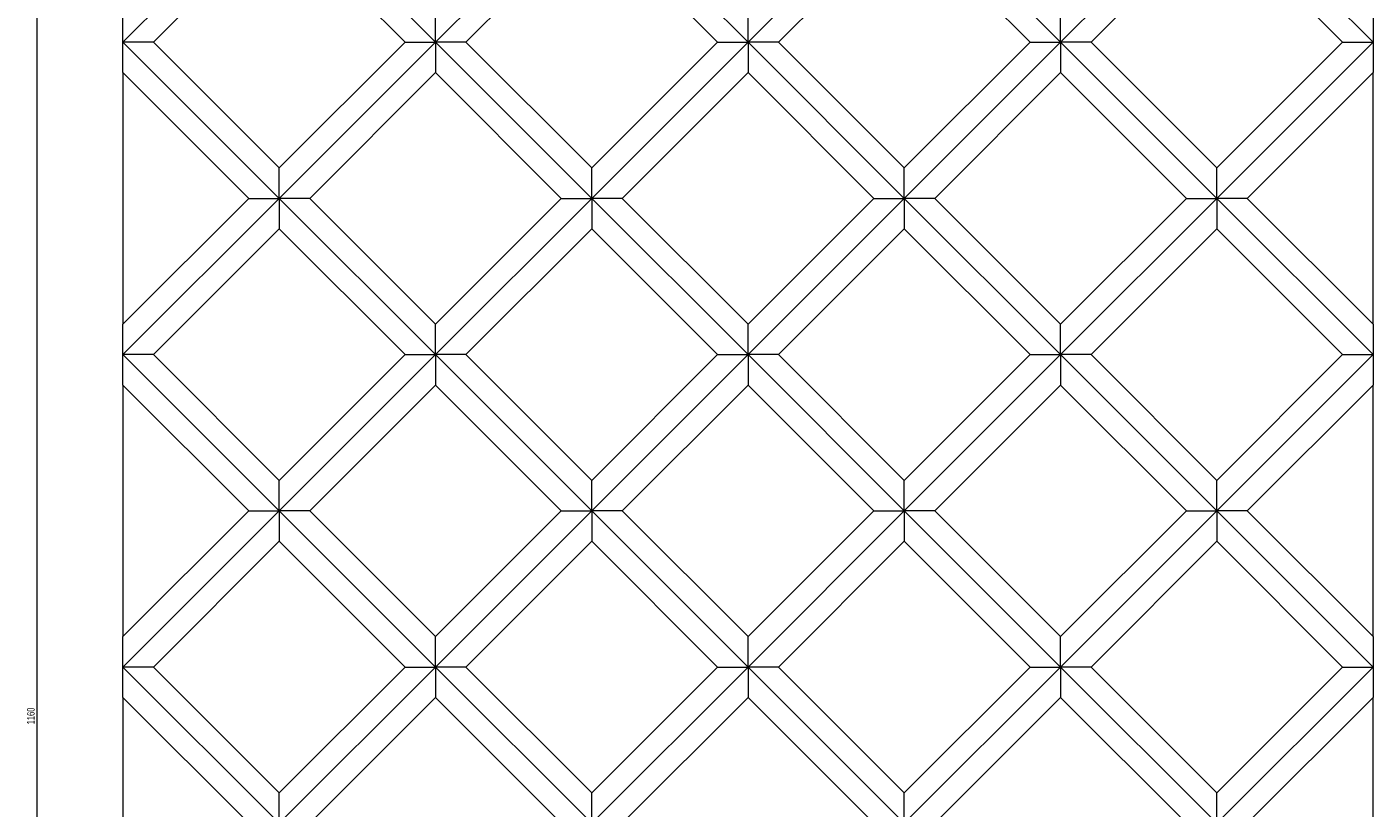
# Model space of a CAD drawing. Header units: millimetres. Extents: x 503 to 1476, y 365 to 1741.
# Tile 4 of 5: x 852 to 1476, y 1025 to 1387. Entities that reach past the tile are written whole.
import ezdxf

# ---------------------------------------------------------------- set-up
doc = ezdxf.new("R2010")
doc.units = ezdxf.units.MM
doc.styles.add('SLDTEXTSTYLE0', font='TXT', dxfattribs={"width": 0.75})
doc.dimstyles.new('SLDDIMSTYLE0', dxfattribs={"dimtxt": 3.5, "dimasz": 3.302, "dimexe": 0, "dimexo": 0.0625, "dimgap": 0.875, "dimtad": 1, "dimrnd": 1e-09, "dimzin": 12, "dimdsep": 46, "dimtxsty": 'SLDTEXTSTYLE0', "dimsah": 1, "dimcen": 0.09, "dimadec": 0, "dimazin": 3, "dimtfac": 1, "dimtofl": 0, "dimtmove": 0, "dimatfit": 3, "dimfxl": 0, "dimfrac": 2, "dimtolj": 1, "dimtzin": 12, "dimarcsym": 0})

# ---------------------------------------------------------------- blocks, each defined once
blk = doc.blocks.new('_D_1')
at = {"color": 7, "linetype": 'Continuous', "lineweight": 0}
for p, q in [((895.36, 1524.96), (855.36, 1524.96)), ((856.36, 1524.96), (856.36, 364.96)), ((895.36, 364.96), (855.36, 364.96))]:
    blk.add_line(p, q, dxfattribs=at)
for points in [[(856.36, 1524.96), (855.85, 1521.66), (856.87, 1521.66)], [(856.36, 364.96), (856.87, 368.27), (855.85, 368.27)]]:
    blk.add_solid(points, dxfattribs=at)
at = {"color": 7, "linetype": 'Continuous', "lineweight": 0, "insert": (851.85, 1063.37), "char_height": 3.5, "attachment_point": 1, "rotation": 90, "style": 'SLDTEXTSTYLE0'}
blk.add_mtext('1160', dxfattribs=at)

msp = doc.modelspace()

# ---------------------------------------------------------------- linework, layer by layer
at = {"color": 7, "linetype": 'Continuous', "lineweight": 15}
for p, q in [((968.861, 1452.464), (896.361, 1379.964)), ((968.861, 1452.464), (1041.361, 1379.964)), ((1113.861, 1452.464), (1041.361, 1379.964)), ((1113.861, 1452.464), (1186.361, 1379.964)), ((1258.861, 1452.464), (1186.361, 1379.964)), ((1258.861, 1452.464), (1331.361, 1379.964)), ((1403.861, 1452.464), (1331.361, 1379.964)), ((1403.861, 1452.464), (1476.361, 1379.964)), ((910.503, 1379.964), (968.861, 1438.322)), ((1027.219, 1379.964), (968.861, 1438.322)), ((1055.503, 1379.964), (1113.861, 1438.322)), ((1172.219, 1379.964), (1113.861, 1438.322)), ((1200.503, 1379.964), (1258.861, 1438.322)), ((1317.219, 1379.964), (1258.861, 1438.322)), ((1345.503, 1379.964), (1403.861, 1438.322)), ((1462.219, 1379.964), (1403.861, 1438.322)), ((896.361, 1379.964), (896.361, 1394.106)), ((1041.361, 1379.964), (1041.361, 1394.106)), ((1186.361, 1379.964), (1186.361, 1394.106)), ((1331.361, 1379.964), (1331.361, 1394.106)), ((1476.361, 1394.106), (1476.361, 1379.964)), ((910.503, 1379.964), (896.361, 1379.964)), ((896.361, 1379.964), (968.861, 1307.464)), ((896.361, 1365.822), (896.361, 1379.964)), ((910.503, 1379.964), (968.861, 1321.606)), ((1027.219, 1379.964), (968.861, 1321.606)), ((1041.361, 1379.964), (968.861, 1307.464)), ((1027.219, 1379.964), (1041.361, 1379.964)), ((1055.503, 1379.964), (1041.361, 1379.964)), ((1041.361, 1379.964), (1113.861, 1307.464)), ((1041.361, 1379.964), (1041.361, 1365.822)), ((1055.503, 1379.964), (1113.861, 1321.606)), ((1186.361, 1379.964), (1113.861, 1307.464)), ((1172.219, 1379.964), (1113.861, 1321.606)), ((1172.219, 1379.964), (1186.361, 1379.964)), ((1186.361, 1379.964), (1186.361, 1365.822)), ((1186.361, 1379.964), (1258.861, 1307.464)), ((1200.503, 1379.964), (1186.361, 1379.964)), ((1200.503, 1379.964), (1258.861, 1321.606)), ((1317.219, 1379.964), (1258.861, 1321.606)), ((1331.361, 1379.964), (1258.861, 1307.464)), ((1317.219, 1379.964), (1331.361, 1379.964)), ((1331.361, 1379.964), (1403.861, 1307.464)), ((1331.361, 1379.964), (1331.361, 1365.822)), ((1345.503, 1379.964), (1331.361, 1379.964)), ((1345.503, 1379.964), (1403.861, 1321.606)), ((1476.361, 1379.964), (1403.861, 1307.464)), ((1462.219, 1379.964), (1403.861, 1321.606)), ((1462.219, 1379.964), (1476.361, 1379.964)), ((1476.361, 1379.964), (1476.361, 1365.822)), ((954.719, 1307.464), (896.361, 1365.822)), ((896.361, 1365.822), (896.361, 1249.106)), ((983.003, 1307.464), (1041.361, 1365.822)), ((1099.719, 1307.464), (1041.361, 1365.822)), ((1128.003, 1307.464), (1186.361, 1365.822)), ((1244.719, 1307.464), (1186.361, 1365.822)), ((1273.003, 1307.464), (1331.361, 1365.822)), ((1389.719, 1307.464), (1331.361, 1365.822)), ((1418.003, 1307.464), (1476.361, 1365.822)), ((1476.361, 1249.106), (1476.361, 1365.822)), ((968.861, 1307.464), (968.861, 1321.606)), ((1113.861, 1307.464), (1113.861, 1321.606)), ((1258.861, 1307.464), (1258.861, 1321.606)), ((1403.861, 1307.464), (1403.861, 1321.606)), ((968.861, 1307.464), (896.361, 1234.964)), ((954.719, 1307.464), (896.361, 1249.106)), ((954.719, 1307.464), (968.861, 1307.464)), ((968.861, 1307.464), (968.861, 1293.322)), ((968.861, 1307.464), (1041.361, 1234.964)), ((983.003, 1307.464), (968.861, 1307.464)), ((983.003, 1307.464), (1041.361, 1249.106)), ((1099.719, 1307.464), (1041.361, 1249.106)), ((1113.861, 1307.464), (1041.361, 1234.964)), ((1099.719, 1307.464), (1113.861, 1307.464)), ((1128.003, 1307.464), (1113.861, 1307.464)), ((1113.861, 1307.464), (1186.361, 1234.964)), ((1113.861, 1307.464), (1113.861, 1293.322)), ((1128.003, 1307.464), (1186.361, 1249.106)), ((1244.719, 1307.464), (1186.361, 1249.106)), ((1258.861, 1307.464), (1186.361, 1234.964)), ((1244.719, 1307.464), (1258.861, 1307.464)), ((1258.861, 1307.464), (1331.361, 1234.964)), ((1273.003, 1307.464), (1258.861, 1307.464)), ((1258.861, 1307.464), (1258.861, 1293.322)), ((1273.003, 1307.464), (1331.361, 1249.106)), ((1389.719, 1307.464), (1331.361, 1249.106)), ((1403.861, 1307.464), (1331.361, 1234.964)), ((1389.719, 1307.464), (1403.861, 1307.464)), ((1403.861, 1307.464), (1403.861, 1293.322)), ((1403.861, 1307.464), (1476.361, 1234.964)), ((1418.003, 1307.464), (1403.861, 1307.464)), ((1418.003, 1307.464), (1476.361, 1249.106)), ((910.503, 1234.964), (968.861, 1293.322)), ((1027.219, 1234.964), (968.861, 1293.322)), ((1055.503, 1234.964), (1113.861, 1293.322)), ((1172.219, 1234.964), (1113.861, 1293.322)), ((1200.503, 1234.964), (1258.861, 1293.322)), ((1317.219, 1234.964), (1258.861, 1293.322)), ((1345.503, 1234.964), (1403.861, 1293.322)), ((1462.219, 1234.964), (1403.861, 1293.322)), ((896.361, 1234.964), (896.361, 1249.106)), ((1041.361, 1234.964), (1041.361, 1249.106)), ((1186.361, 1234.964), (1186.361, 1249.106)), ((1331.361, 1234.964), (1331.361, 1249.106)), ((1476.361, 1249.106), (1476.361, 1234.964)), ((896.361, 1234.964), (968.861, 1162.464)), ((910.503, 1234.964), (896.361, 1234.964)), ((896.361, 1220.822), (896.361, 1234.964)), ((910.503, 1234.964), (968.861, 1176.606)), ((1027.219, 1234.964), (968.861, 1176.606)), ((1041.361, 1234.964), (968.861, 1162.464)), ((1027.219, 1234.964), (1041.361, 1234.964)), ((1041.361, 1234.964), (1113.861, 1162.464)), ((1055.503, 1234.964), (1041.361, 1234.964)), ((1041.361, 1234.964), (1041.361, 1220.822)), ((1055.503, 1234.964), (1113.861, 1176.606)), ((1186.361, 1234.964), (1113.861, 1162.464)), ((1172.219, 1234.964), (1113.861, 1176.606)), ((1172.219, 1234.964), (1186.361, 1234.964)), ((1186.361, 1234.964), (1186.361, 1220.822)), ((1186.361, 1234.964), (1258.861, 1162.464)), ((1200.503, 1234.964), (1186.361, 1234.964)), ((1200.503, 1234.964), (1258.861, 1176.606)), ((1317.219, 1234.964), (1258.861, 1176.606)), ((1331.361, 1234.964), (1258.861, 1162.464)), ((1317.219, 1234.964), (1331.361, 1234.964)), ((1345.503, 1234.964), (1331.361, 1234.964)), ((1331.361, 1234.964), (1331.361, 1220.822)), ((1331.361, 1234.964), (1403.861, 1162.464)), ((1345.503, 1234.964), (1403.861, 1176.606)), ((1476.361, 1234.964), (1403.861, 1162.464)), ((1462.219, 1234.964), (1403.861, 1176.606)), ((1462.219, 1234.964), (1476.361, 1234.964)), ((1476.361, 1234.964), (1476.361, 1220.822)), ((954.719, 1162.464), (896.361, 1220.822)), ((896.361, 1220.822), (896.361, 1104.106)), ((983.003, 1162.464), (1041.361, 1220.822)), ((1099.719, 1162.464), (1041.361, 1220.822)), ((1128.003, 1162.464), (1186.361, 1220.822)), ((1244.719, 1162.464), (1186.361, 1220.822)), ((1273.003, 1162.464), (1331.361, 1220.822)), ((1389.719, 1162.464), (1331.361, 1220.822)), ((1418.003, 1162.464), (1476.361, 1220.822)), ((1476.361, 1104.106), (1476.361, 1220.822)), ((968.861, 1162.464), (968.861, 1176.606)), ((1113.861, 1162.464), (1113.861, 1176.606)), ((1258.861, 1162.464), (1258.861, 1176.606)), ((1403.861, 1162.464), (1403.861, 1176.606)), ((968.861, 1162.464), (896.361, 1089.964)), ((954.719, 1162.464), (896.361, 1104.106)), ((954.719, 1162.464), (968.861, 1162.464)), ((968.861, 1162.464), (968.861, 1148.322)), ((968.861, 1162.464), (1041.361, 1089.964)), ((983.003, 1162.464), (968.861, 1162.464)), ((983.003, 1162.464), (1041.361, 1104.106)), ((1113.861, 1162.464), (1041.361, 1089.964)), ((1099.719, 1162.464), (1041.361, 1104.106)), ((1099.719, 1162.464), (1113.861, 1162.464)), ((1113.861, 1162.464), (1113.861, 1148.322)), ((1113.861, 1162.464), (1186.361, 1089.964)), ((1128.003, 1162.464), (1113.861, 1162.464)), ((1128.003, 1162.464), (1186.361, 1104.106)), ((1244.719, 1162.464), (1186.361, 1104.106)), ((1258.861, 1162.464), (1186.361, 1089.964)), ((1244.719, 1162.464), (1258.861, 1162.464)), ((1273.003, 1162.464), (1258.861, 1162.464)), ((1258.861, 1162.464), (1331.361, 1089.964)), ((1258.861, 1162.464), (1258.861, 1148.322)), ((1273.003, 1162.464), (1331.361, 1104.106)), ((1403.861, 1162.464), (1331.361, 1089.964)), ((1389.719, 1162.464), (1331.361, 1104.106)), ((1389.719, 1162.464), (1403.861, 1162.464)), ((1403.861, 1162.464), (1403.861, 1148.322)), ((1403.861, 1162.464), (1476.361, 1089.964)), ((1418.003, 1162.464), (1403.861, 1162.464)), ((1418.003, 1162.464), (1476.361, 1104.106)), ((910.503, 1089.964), (968.861, 1148.322)), ((1027.219, 1089.964), (968.861, 1148.322)), ((1055.503, 1089.964), (1113.861, 1148.322)), ((1172.219, 1089.964), (1113.861, 1148.322)), ((1200.503, 1089.964), (1258.861, 1148.322)), ((1317.219, 1089.964), (1258.861, 1148.322)), ((1345.503, 1089.964), (1403.861, 1148.322)), ((1462.219, 1089.964), (1403.861, 1148.322)), ((896.361, 1089.964), (896.361, 1104.106)), ((1041.361, 1089.964), (1041.361, 1104.106)), ((1186.361, 1089.964), (1186.361, 1104.106)), ((1331.361, 1089.964), (1331.361, 1104.106)), ((1476.361, 1104.106), (1476.361, 1089.964)), ((910.503, 1089.964), (896.361, 1089.964)), ((896.361, 1089.964), (968.861, 1017.464)), ((896.361, 1075.822), (896.361, 1089.964)), ((910.503, 1089.964), (968.861, 1031.606)), ((1041.361, 1089.964), (968.861, 1017.464)), ((1027.219, 1089.964), (968.861, 1031.606)), ((1027.219, 1089.964), (1041.361, 1089.964)), ((1041.361, 1089.964), (1041.361, 1075.822)), ((1041.361, 1089.964), (1113.861, 1017.464)), ((1055.503, 1089.964), (1041.361, 1089.964)), ((1055.503, 1089.964), (1113.861, 1031.606)), ((1172.219, 1089.964), (1113.861, 1031.606)), ((1186.361, 1089.964), (1113.861, 1017.464)), ((1172.219, 1089.964), (1186.361, 1089.964)), ((1186.361, 1089.964), (1186.361, 1075.822)), ((1186.361, 1089.964), (1258.861, 1017.464)), ((1200.503, 1089.964), (1186.361, 1089.964)), ((1200.503, 1089.964), (1258.861, 1031.606)), ((1331.361, 1089.964), (1258.861, 1017.464)), ((1317.219, 1089.964), (1258.861, 1031.606)), ((1317.219, 1089.964), (1331.361, 1089.964)), ((1345.503, 1089.964), (1331.361, 1089.964)), ((1331.361, 1089.964), (1331.361, 1075.822)), ((1331.361, 1089.964), (1403.861, 1017.464)), ((1345.503, 1089.964), (1403.861, 1031.606)), ((1462.219, 1089.964), (1403.861, 1031.606)), ((1476.361, 1089.964), (1403.861, 1017.464)), ((1462.219, 1089.964), (1476.361, 1089.964)), ((1476.361, 1089.964), (1476.361, 1075.822)), ((954.719, 1017.464), (896.361, 1075.822)), ((896.361, 1075.822), (896.361, 959.106)), ((983.003, 1017.464), (1041.361, 1075.822)), ((1099.719, 1017.464), (1041.361, 1075.822)), ((1128.003, 1017.464), (1186.361, 1075.822)), ((1244.719, 1017.464), (1186.361, 1075.822)), ((1273.003, 1017.464), (1331.361, 1075.822)), ((1389.719, 1017.464), (1331.361, 1075.822)), ((1418.003, 1017.464), (1476.361, 1075.822)), ((1476.361, 959.106), (1476.361, 1075.822)), ((968.861, 1017.464), (968.861, 1031.606)), ((1113.861, 1017.464), (1113.861, 1031.606)), ((1258.861, 1017.464), (1258.861, 1031.606)), ((1403.861, 1017.464), (1403.861, 1031.606))]:
    msp.add_line(p, q, dxfattribs=at)

# ---------------------------------------------------------------- dimensions: what is measured, and where the dimension line sits
at = {"color": 7, "linetype": 'Continuous', "lineweight": 0}
dim = msp.add_linear_dim(base=(856.361, 364.964), p1=(896.361, 1524.964), p2=(896.361, 364.964), angle=90, dimstyle='SLDDIMSTYLE0', dxfattribs=at)
dim.commit()
dim.dimension.update_dxf_attribs({"geometry": '_D_1', "text_midpoint": (856.361, 1068.545), "dimtype": 160})

doc.saveas('drawing.dxf')
